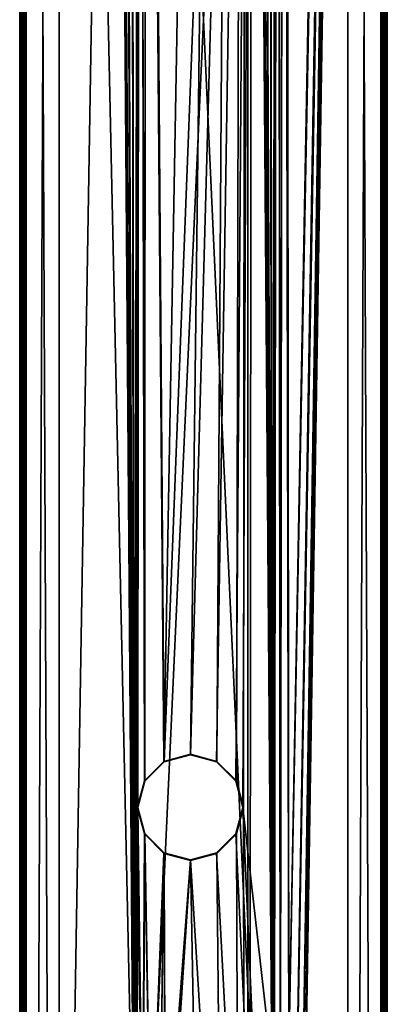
# Model space of a CAD drawing. Extents: x 0 to 56, y 6 to 1206.
# Tile 6 of 10: x 0 to 56, y 456 to 606. Entities that reach past the tile are written whole.
import ezdxf

# ---------------------------------------------------------------- set-up
doc = ezdxf.new("R2010")
doc.units = 0
doc.header["$LTSCALE"] = 25.4
doc.layers.get('0').update_dxf_attribs({"color": 13, "linetype": 'CONTINUOUS'})

# ---------------------------------------------------------------- blocks, each defined once
blk = doc.blocks.new('STRAIGHT-CEILING-LED-L-755')
at = {"color": 250}
mesh = blk.add_polyface(dxfattribs=at)
corners = [(0.28, 1205.5, 64.9), (0.28, 6.5, 1), (0.28, 6.5, 64.9), (0.28, 1205.5, 1)]
mesh.append_faces([[corners[k] for k in face] for face in [(0, 1, 2), (1, 0, 3)]], dxfattribs={"vtx0": -1, "color": 250})
mesh = blk.add_polyface(dxfattribs=at)
corners = [(0.28, 1205.5, 1), (0.35, 6.54, 0.62), (0.28, 6.5, 1), (0.35, 1205.46, 0.62)]
mesh.append_faces([[corners[k] for k in face] for face in [(0, 1, 2), (1, 0, 3)]], dxfattribs={"vtx0": -1, "color": 250})
mesh = blk.add_polyface(dxfattribs=at)
corners = [(0.29, 1205.5, 64.95), (0.28, 6.5, 64.9), (0.29, 6.5, 64.95), (0.28, 1205.5, 64.9)]
mesh.append_faces([[corners[k] for k in face] for face in [(0, 1, 2), (1, 0, 3)]], dxfattribs={"vtx0": -1, "color": 250})
mesh = blk.add_polyface(dxfattribs=at)
corners = [(0.33, 1205.5, 64.99), (0.29, 6.5, 64.95), (0.31, 6.5, 64.97)]
mesh.append_faces([[corners[k] for k in face] for face in [(0, 1, 2)]], dxfattribs={"color": 250})
mesh = blk.add_polyface(dxfattribs=at)
corners = [(0.29, 1205.5, 64.95), (0.29, 6.5, 64.95), (0.33, 1205.5, 64.99)]
mesh.append_faces([[corners[k] for k in face] for face in [(0, 1, 2)]], dxfattribs={"color": 250})
mesh = blk.add_polyface(dxfattribs=at)
corners = [(0.34, 6.5, 64.99), (0.33, 1205.5, 64.99), (0.31, 6.5, 64.97)]
mesh.append_faces([[corners[k] for k in face] for face in [(0, 1, 2)]], dxfattribs={"color": 250})
mesh = blk.add_polyface(dxfattribs=at)
corners = [(0.38, 1205.5, 65), (0.33, 1205.5, 64.99), (0.38, 463.25, 65)]
mesh.append_faces([[corners[k] for k in face] for face in [(0, 1, 2)]], dxfattribs={"color": 250})
mesh = blk.add_polyface(dxfattribs=at)
corners = [(0.38, 463.25, 65), (0.33, 1205.5, 64.99), (0.34, 6.5, 64.99)]
mesh.append_faces([[corners[k] for k in face] for face in [(0, 1, 2)]], dxfattribs={"color": 250})
mesh = blk.add_polyface(dxfattribs=at)
corners = [(0.35, 1205.46, 0.62), (0.42, 6.57, 0.5), (0.35, 6.54, 0.62), (0.42, 1205.43, 0.5)]
mesh.append_faces([[corners[k] for k in face] for face in [(0, 1, 2), (1, 0, 3)]], dxfattribs={"vtx0": -1, "color": 250})
mesh = blk.add_polyface(dxfattribs=at)
corners = [(38.68, 446, 65), (39.58, 838.75, 65), (38.28, 838.4, 65), (39.03, 447.3, 65), (39.98, 448.25, 65), (40.53, 839.7, 65), (41.28, 448.6, 65), (40.88, 841, 65), (14.68, 821, 65), (35.03, 1205.9, 65), (0.78, 1205.9, 65), (15.03, 822.3, 65), (15.98, 823.25, 65), (17.28, 823.6, 65), (18.58, 823.25, 65), (19.53, 822.3, 65), (19.88, 821, 65), (22.23, 493.01, 65), (26.28, 494.1, 65), (30.33, 493.01, 65), (33.29, 490.05, 65), (34.38, 486, 65), (35.03, 6.1, 65), (35.68, 841, 65), (55.78, 6.1, 65), (36.03, 839.7, 65), (36.98, 838.75, 65), (39.03, 444.7, 65), (39.98, 443.75, 65), (41.28, 443.4, 65), (42.58, 443.75, 65), (43.53, 444.7, 65), (43.88, 446, 65), (55.78, 1205.9, 65), (36.03, 842.3, 65), (36.98, 843.25, 65), (38.28, 843.6, 65), (39.58, 843.25, 65), (40.53, 842.3, 65), (42.58, 448.25, 65), (43.53, 447.3, 65), (55.98, 6.15, 65), (55.98, 1205.85, 65), (56.13, 6.3, 65), (56.13, 1205.7, 65), (56.18, 6.5, 65), (56.18, 1205.5, 65), (56.18, 463.25, 65), (17.68, 426, 65), (18.58, 818.75, 65), (17.28, 818.4, 65), (18.03, 427.3, 65), (18.18, 486, 65), (19.27, 490.05, 65), (19.53, 819.7, 65), (0.43, 6.3, 65), (0.38, 463.25, 65), (0.38, 6.5, 65), (0.38, 1205.5, 65), (0.43, 1205.7, 65), (0.58, 6.15, 65), (0.58, 1205.85, 65), (0.78, 6.1, 65), (15.03, 819.7, 65), (15.98, 818.75, 65), (18.03, 424.7, 65), (18.98, 423.75, 65), (20.28, 423.4, 65), (21.58, 423.75, 65), (22.53, 424.7, 65), (22.88, 426, 65), (26.28, 477.9, 65), (30.33, 478.99, 65), (33.29, 481.95, 65), (18.98, 428.25, 65), (19.27, 481.95, 65), (20.28, 428.6, 65), (22.23, 478.99, 65), (21.58, 428.25, 65), (22.53, 427.3, 65)]
mesh.append_faces([[corners[k] for k in face] for face in [(46, 45, 47), (55, 56, 57)]], dxfattribs={"vtx0": -1, "color": 250})
mesh.append_faces([[corners[k] for k in face] for face in [(1, 4, 5), (5, 6, 7), (23, 0, 25), (25, 0, 26), (26, 0, 2), (0, 24, 27), (27, 24, 28), (28, 24, 29), (29, 24, 30), (30, 24, 31), (31, 24, 32), (33, 41, 42), (42, 43, 44), (44, 45, 46), (49, 53, 54), (54, 17, 16), (56, 55, 58), (58, 55, 59), (59, 60, 61), (61, 62, 10), (8, 48, 63), (63, 48, 64), (64, 48, 50), (48, 22, 65), (65, 22, 66), (66, 22, 67), (67, 22, 68), (68, 22, 69), (69, 22, 70), (71, 22, 72), (72, 22, 73), (73, 22, 21), (74, 52, 51), (52, 74, 75), (75, 76, 77), (77, 79, 71)]], dxfattribs={"vtx0": -1, "vtx1": -1, "color": 250})
mesh.append_faces([[corners[k] for k in face] for face in [(9, 16, 17), (9, 21, 22), (9, 22, 23), (23, 22, 0), (33, 7, 6), (33, 32, 24), (49, 51, 52), (10, 62, 48), (10, 48, 8), (70, 22, 71)]], dxfattribs={"vtx0": -1, "vtx1": -1, "vtx2": -1, "color": 250})
mesh.append_faces([[corners[k] for k in face] for face in [(0, 1, 2), (1, 0, 3), (1, 3, 4), (5, 4, 6), (8, 9, 10), (9, 8, 11), (9, 11, 12), (9, 12, 13), (9, 13, 14), (9, 14, 15), (9, 15, 16), (9, 17, 18), (9, 18, 19), (9, 19, 20), (9, 20, 21), (0, 22, 24), (23, 33, 9), (33, 23, 34), (33, 34, 35), (33, 35, 36), (33, 36, 37), (33, 37, 38), (33, 38, 7), (33, 6, 39), (33, 39, 40), (33, 40, 32), (33, 24, 41), (42, 41, 43), (44, 43, 45), (48, 49, 50), (49, 48, 51), (49, 52, 53), (54, 53, 17), (59, 55, 60), (61, 60, 62), (48, 62, 22), (75, 74, 76), (77, 76, 78), (77, 78, 79), (71, 79, 70)]], dxfattribs={"vtx0": -1, "vtx2": -1, "color": 250})
mesh = blk.add_polyface(dxfattribs=at)
corners = [(0.42, 1205.43, 0.5), (0.65, 6.68, 0.23), (0.42, 6.57, 0.5), (0.65, 1205.32, 0.23)]
mesh.append_faces([[corners[k] for k in face] for face in [(0, 1, 2), (1, 0, 3)]], dxfattribs={"vtx0": -1, "color": 250})
mesh = blk.add_polyface(dxfattribs=at)
corners = [(0.78, 1205.25, 0.13), (0.65, 6.68, 0.23), (0.65, 1205.32, 0.23), (0.78, 6.75, 0.13)]
mesh.append_faces([[corners[k] for k in face] for face in [(0, 1, 2), (1, 0, 3)]], dxfattribs={"vtx0": -1, "color": 250})
mesh = blk.add_polyface(dxfattribs=at)
corners = [(0.94, 1205.17, 0.06), (0.78, 6.75, 0.13), (0.78, 1205.25, 0.13), (0.94, 6.83, 0.06)]
mesh.append_faces([[corners[k] for k in face] for face in [(0, 1, 2), (1, 0, 3)]], dxfattribs={"vtx0": -1, "color": 250})
mesh = blk.add_polyface(dxfattribs=at)
corners = [(1.28, 1205), (0.94, 6.83, 0.06), (0.94, 1205.17, 0.06), (1.28, 7)]
mesh.append_faces([[corners[k] for k in face] for face in [(0, 1, 2), (1, 0, 3)]], dxfattribs={"vtx0": -1, "color": 250})
mesh = blk.add_polyface(dxfattribs=at)
corners = [(1.28, 1205), (6.28, 1186), (1.28, 7), (55.28, 1205), (50.28, 1186), (50.28, 26), (6.28, 26), (55.28, 7)]
mesh.append_faces([[corners[k] for k in face] for face in [(0, 1, 2), (1, 3, 4), (4, 3, 5), (2, 6, 7), (6, 2, 1), (7, 5, 3)]], dxfattribs={"vtx0": -1, "vtx1": -1, "color": 250})
mesh.append_faces([[corners[k] for k in face] for face in [(1, 0, 3), (7, 6, 5)]], dxfattribs={"vtx0": -1, "vtx2": -1, "color": 250})
mesh = blk.add_polyface(dxfattribs=at)
corners = [(1.28, 7, 1), (6.28, 26, 1), (1.28, 1205, 1), (55.28, 7, 1), (50.28, 26, 1), (50.28, 1186, 1), (6.28, 1186, 1), (55.28, 1205, 1)]
mesh.append_faces([[corners[k] for k in face] for face in [(0, 1, 2), (1, 3, 4), (4, 3, 5), (2, 6, 7), (6, 2, 1), (7, 5, 3)]], dxfattribs={"vtx0": -1, "vtx1": -1, "color": 250})
mesh.append_faces([[corners[k] for k in face] for face in [(1, 0, 3), (7, 6, 5)]], dxfattribs={"vtx0": -1, "vtx2": -1, "color": 250})
mesh = blk.add_polyface(dxfattribs=at)
corners = [(18.28, 486, 64), (19.03, 428.17, 64), (18.11, 427.25, 64), (19.35, 482, 64), (20.28, 428.5, 64), (22.28, 479.07, 64), (21.53, 428.17, 64), (22.45, 427.25, 64), (26.28, 478, 64), (22.78, 426, 64), (1.28, 1205, 64), (14.78, 821, 64), (1.28, 7, 64), (55.28, 1205, 64), (15.11, 822.25, 64), (16.03, 823.17, 64), (17.28, 823.5, 64), (18.53, 823.17, 64), (19.45, 822.25, 64), (19.78, 821, 64), (35.78, 841, 64), (22.28, 492.93, 64), (26.28, 494, 64), (30.28, 492.93, 64), (33.21, 490, 64), (34.28, 486, 64), (36.11, 842.25, 64), (37.03, 843.17, 64), (38.28, 843.5, 64), (39.53, 843.17, 64), (40.45, 842.25, 64), (40.78, 841, 64), (41.28, 448.5, 64), (42.53, 448.17, 64), (43.45, 447.25, 64), (43.78, 446, 64), (17.78, 426, 64), (55.28, 7, 64), (15.11, 819.75, 64), (16.03, 818.83, 64), (17.28, 818.5, 64), (18.11, 424.75, 64), (19.03, 423.83, 64), (20.28, 423.5, 64), (21.53, 423.83, 64), (22.45, 424.75, 64), (30.28, 479.07, 64), (33.21, 482, 64), (38.78, 446, 64), (36.11, 839.75, 64), (37.03, 838.83, 64), (38.28, 838.5, 64), (39.11, 444.75, 64), (40.03, 443.83, 64), (41.28, 443.5, 64), (42.53, 443.83, 64), (43.45, 444.75, 64), (39.53, 838.83, 64), (39.11, 447.25, 64), (40.03, 448.17, 64), (40.45, 839.75, 64), (18.53, 818.83, 64), (19.35, 490, 64), (19.45, 819.75, 64)]
mesh.append_faces([[corners[k] for k in face] for face in [(1, 3, 4), (4, 5, 6), (6, 5, 7), (7, 8, 9), (10, 11, 12), (11, 13, 14), (14, 13, 15), (15, 13, 16), (16, 13, 17), (17, 13, 18), (18, 13, 19), (21, 20, 22), (22, 20, 23), (23, 20, 24), (24, 20, 25), (20, 13, 26), (26, 13, 27), (27, 13, 28), (28, 13, 29), (29, 13, 30), (30, 13, 31), (32, 13, 33), (33, 13, 34), (34, 13, 35), (12, 36, 37), (37, 35, 13), (57, 48, 51), (48, 57, 58), (58, 57, 59), (59, 60, 32), (61, 36, 40), (36, 61, 2), (0, 61, 62), (62, 63, 21)]], dxfattribs={"vtx0": -1, "vtx1": -1, "color": 250})
mesh.append_faces([[corners[k] for k in face] for face in [(19, 13, 20), (19, 20, 21), (31, 13, 32), (36, 12, 11), (37, 9, 8), (37, 25, 48), (48, 25, 20), (2, 61, 0)]], dxfattribs={"vtx0": -1, "vtx1": -1, "vtx2": -1, "color": 250})
mesh.append_faces([[corners[k] for k in face] for face in [(0, 1, 2), (1, 0, 3), (4, 3, 5), (7, 5, 8), (11, 10, 13), (36, 11, 38), (36, 38, 39), (36, 39, 40), (37, 36, 41), (37, 41, 42), (37, 42, 43), (37, 43, 44), (37, 44, 45), (37, 45, 9), (37, 8, 46), (37, 46, 47), (37, 47, 25), (48, 20, 49), (48, 49, 50), (48, 50, 51), (37, 48, 52), (37, 52, 53), (37, 53, 54), (37, 54, 55), (37, 55, 56), (37, 56, 35), (59, 57, 60), (32, 60, 31), (62, 61, 63), (21, 63, 19)]], dxfattribs={"vtx0": -1, "vtx2": -1, "color": 250})
mesh = blk.add_polyface(dxfattribs=at)
corners = [(1.28, 1205, 1), (1.28, 7, 64), (1.28, 7, 1), (1.28, 1205, 64)]
mesh.append_faces([[corners[k] for k in face] for face in [(0, 1, 2), (1, 0, 3)]], dxfattribs={"vtx0": -1, "color": 250})
mesh = blk.add_polyface(dxfattribs=at)
corners = [(55.62, 1205.17, 0.06), (55.28, 7), (55.28, 1205), (55.62, 6.83, 0.06)]
mesh.append_faces([[corners[k] for k in face] for face in [(0, 1, 2), (1, 0, 3)]], dxfattribs={"vtx0": -1, "color": 250})
mesh = blk.add_polyface(dxfattribs=at)
corners = [(55.28, 1205, 64), (55.28, 7, 1), (55.28, 7, 64), (55.28, 1205, 1)]
mesh.append_faces([[corners[k] for k in face] for face in [(0, 1, 2), (1, 0, 3)]], dxfattribs={"vtx0": -1, "color": 250})
mesh = blk.add_polyface(dxfattribs=at)
corners = [(55.78, 1205.25, 0.13), (55.62, 6.83, 0.06), (55.62, 1205.17, 0.06), (55.78, 6.75, 0.13)]
mesh.append_faces([[corners[k] for k in face] for face in [(0, 1, 2), (1, 0, 3)]], dxfattribs={"vtx0": -1, "color": 250})
mesh = blk.add_polyface(dxfattribs=at)
corners = [(55.91, 1205.32, 0.23), (55.78, 6.75, 0.13), (55.78, 1205.25, 0.13), (55.91, 6.68, 0.23)]
mesh.append_faces([[corners[k] for k in face] for face in [(0, 1, 2), (1, 0, 3)]], dxfattribs={"vtx0": -1, "color": 250})
mesh = blk.add_polyface(dxfattribs=at)
corners = [(55.91, 6.68, 0.23), (56.14, 1205.43, 0.5), (56.14, 6.57, 0.5), (55.91, 1205.32, 0.23)]
mesh.append_faces([[corners[k] for k in face] for face in [(0, 1, 2), (1, 0, 3)]], dxfattribs={"vtx0": -1, "color": 250})
mesh = blk.add_polyface(dxfattribs=at)
corners = [(56.14, 6.57, 0.5), (56.21, 1205.46, 0.62), (56.21, 6.54, 0.62), (56.14, 1205.43, 0.5)]
mesh.append_faces([[corners[k] for k in face] for face in [(0, 1, 2), (1, 0, 3)]], dxfattribs={"vtx0": -1, "color": 250})
mesh = blk.add_polyface(dxfattribs=at)
corners = [(56.22, 1205.5, 64.99), (56.18, 1205.5, 65), (56.18, 463.25, 65)]
mesh.append_faces([[corners[k] for k in face] for face in [(0, 1, 2)]], dxfattribs={"color": 250})
mesh = blk.add_polyface(dxfattribs=at)
corners = [(56.23, 6.5, 64.99), (56.22, 1205.5, 64.99), (56.18, 463.25, 65)]
mesh.append_faces([[corners[k] for k in face] for face in [(0, 1, 2)]], dxfattribs={"color": 250})
mesh = blk.add_polyface(dxfattribs=at)
corners = [(56.21, 6.54, 0.62), (56.28, 1205.5, 1), (56.28, 6.5, 1), (56.21, 1205.46, 0.62)]
mesh.append_faces([[corners[k] for k in face] for face in [(0, 1, 2), (1, 0, 3)]], dxfattribs={"vtx0": -1, "color": 250})
mesh = blk.add_polyface(dxfattribs=at)
corners = [(56.25, 1205.5, 64.97), (56.22, 1205.5, 64.99), (56.23, 6.5, 64.99)]
mesh.append_faces([[corners[k] for k in face] for face in [(0, 1, 2)]], dxfattribs={"color": 250})
mesh = blk.add_polyface(dxfattribs=at)
corners = [(56.25, 1205.5, 64.97), (56.23, 6.5, 64.99), (56.27, 6.5, 64.95)]
mesh.append_faces([[corners[k] for k in face] for face in [(0, 1, 2)]], dxfattribs={"color": 250})
mesh = blk.add_polyface(dxfattribs=at)
corners = [(56.25, 1205.5, 64.97), (56.27, 6.5, 64.95), (56.27, 1205.5, 64.95)]
mesh.append_faces([[corners[k] for k in face] for face in [(0, 1, 2)]], dxfattribs={"color": 250})
mesh = blk.add_polyface(dxfattribs=at)
corners = [(56.28, 1205.5, 64.9), (56.27, 6.5, 64.95), (56.28, 6.5, 64.9), (56.27, 1205.5, 64.95)]
mesh.append_faces([[corners[k] for k in face] for face in [(0, 1, 2), (1, 0, 3)]], dxfattribs={"vtx0": -1, "color": 250})
mesh = blk.add_polyface(dxfattribs=at)
corners = [(56.28, 1205.5, 1), (56.28, 6.5, 64.9), (56.28, 6.5, 1), (56.28, 1205.5, 64.9)]
mesh.append_faces([[corners[k] for k in face] for face in [(0, 1, 2), (1, 0, 3)]], dxfattribs={"vtx0": -1, "color": 250})
at = {"color": 7}
mesh = blk.add_polyface(dxfattribs=at)
corners = [(1.28, 1196, 4), (1.28, 16, 1), (1.28, 16, 4), (1.28, 1196, 1)]
mesh.append_faces([[corners[k] for k in face] for face in [(0, 1, 2), (1, 0, 3)]], dxfattribs={"vtx0": -1, "color": 7})
mesh = blk.add_polyface(dxfattribs=at)
corners = [(55.28, 16, 4), (1.28, 1196, 4), (1.28, 16, 4), (55.28, 1196, 4)]
mesh.append_faces([[corners[k] for k in face] for face in [(0, 1, 2), (1, 0, 3)]], dxfattribs={"vtx0": -1, "color": 7})
mesh = blk.add_polyface(dxfattribs=at)
corners = [(55.28, 1196, 1), (1.28, 16, 1), (1.28, 1196, 1), (55.28, 16, 1)]
mesh.append_faces([[corners[k] for k in face] for face in [(0, 1, 2), (1, 0, 3)]], dxfattribs={"vtx0": -1, "color": 7})
mesh = blk.add_polyface(dxfattribs=at)
corners = [(55.28, 1196, 1), (55.28, 16, 4), (55.28, 16, 1), (55.28, 1196, 4)]
mesh.append_faces([[corners[k] for k in face] for face in [(0, 1, 2), (1, 0, 3)]], dxfattribs={"vtx0": -1, "color": 7})
at = {"color": 250}
mesh = blk.add_polyface(dxfattribs=at)
corners = [(6.28, 1186), (6.28, 26, 1), (6.28, 26), (6.28, 1186, 1)]
mesh.append_faces([[corners[k] for k in face] for face in [(0, 1, 2), (1, 0, 3)]], dxfattribs={"vtx0": -1, "color": 250})
mesh = blk.add_polyface(dxfattribs=at)
corners = [(50.28, 1186, 1), (50.28, 26), (50.28, 26, 1), (50.28, 1186)]
mesh.append_faces([[corners[k] for k in face] for face in [(0, 1, 2), (1, 0, 3)]], dxfattribs={"vtx0": -1, "color": 250})
mesh = blk.add_polyface(dxfattribs=at)
corners = [(22.26, 492.97, 64.99), (26.28, 494.1, 65), (22.23, 493.01, 65), (26.28, 494.05, 64.99)]
mesh.append_faces([[corners[k] for k in face] for face in [(0, 1, 2), (1, 0, 3)]], dxfattribs={"vtx0": -1, "color": 250})
mesh = blk.add_polyface(dxfattribs=at)
corners = [(26.28, 494.05, 64.99), (22.27, 492.94, 64.95), (26.28, 494.01, 64.95), (22.26, 492.97, 64.99)]
mesh.append_faces([[corners[k] for k in face] for face in [(0, 1, 2), (1, 0, 3)]], dxfattribs={"vtx0": -1, "color": 250})
mesh = blk.add_polyface(dxfattribs=at)
corners = [(26.28, 494.01, 64.95), (22.28, 492.93, 64.9), (26.28, 494, 64.9), (22.27, 492.94, 64.95)]
mesh.append_faces([[corners[k] for k in face] for face in [(0, 1, 2), (1, 0, 3)]], dxfattribs={"vtx0": -1, "color": 250})
mesh = blk.add_polyface(dxfattribs=at)
corners = [(26.28, 494, 64.9), (22.28, 492.93, 64), (26.28, 494, 64), (22.28, 492.93, 64.9)]
mesh.append_faces([[corners[k] for k in face] for face in [(0, 1, 2), (1, 0, 3)]], dxfattribs={"vtx0": -1, "color": 250})
mesh = blk.add_polyface(dxfattribs=at)
corners = [(30.31, 492.97, 64.99), (26.28, 494.1, 65), (26.28, 494.05, 64.99), (30.33, 493.01, 65)]
mesh.append_faces([[corners[k] for k in face] for face in [(0, 1, 2), (1, 0, 3)]], dxfattribs={"vtx0": -1, "color": 250})
mesh = blk.add_polyface(dxfattribs=at)
corners = [(30.31, 492.97, 64.99), (26.28, 494.01, 64.95), (30.29, 492.94, 64.95), (26.28, 494.05, 64.99)]
mesh.append_faces([[corners[k] for k in face] for face in [(0, 1, 2), (1, 0, 3)]], dxfattribs={"vtx0": -1, "color": 250})
mesh = blk.add_polyface(dxfattribs=at)
corners = [(30.29, 492.94, 64.95), (26.28, 494, 64.9), (30.28, 492.93, 64.9), (26.28, 494.01, 64.95)]
mesh.append_faces([[corners[k] for k in face] for face in [(0, 1, 2), (1, 0, 3)]], dxfattribs={"vtx0": -1, "color": 250})
mesh = blk.add_polyface(dxfattribs=at)
corners = [(30.28, 492.93, 64.9), (26.28, 494, 64), (30.28, 492.93, 64), (26.28, 494, 64.9)]
mesh.append_faces([[corners[k] for k in face] for face in [(0, 1, 2), (1, 0, 3)]], dxfattribs={"vtx0": -1, "color": 250})
mesh = blk.add_polyface(dxfattribs=at)
corners = [(19.31, 490.02, 64.99), (22.23, 493.01, 65), (19.27, 490.05, 65), (22.26, 492.97, 64.99)]
mesh.append_faces([[corners[k] for k in face] for face in [(0, 1, 2), (1, 0, 3)]], dxfattribs={"vtx0": -1, "color": 250})
mesh = blk.add_polyface(dxfattribs=at)
corners = [(19.34, 490.01, 64.95), (22.26, 492.97, 64.99), (19.31, 490.02, 64.99), (22.27, 492.94, 64.95)]
mesh.append_faces([[corners[k] for k in face] for face in [(0, 1, 2), (1, 0, 3)]], dxfattribs={"vtx0": -1, "color": 250})
mesh = blk.add_polyface(dxfattribs=at)
corners = [(22.27, 492.94, 64.95), (19.35, 490, 64.9), (22.28, 492.93, 64.9), (19.34, 490.01, 64.95)]
mesh.append_faces([[corners[k] for k in face] for face in [(0, 1, 2), (1, 0, 3)]], dxfattribs={"vtx0": -1, "color": 250})
mesh = blk.add_polyface(dxfattribs=at)
corners = [(22.28, 492.93, 64.9), (19.35, 490, 64), (22.28, 492.93, 64), (19.35, 490, 64.9)]
mesh.append_faces([[corners[k] for k in face] for face in [(0, 1, 2), (1, 0, 3)]], dxfattribs={"vtx0": -1, "color": 250})
mesh = blk.add_polyface(dxfattribs=at)
corners = [(33.22, 490.01, 64.95), (30.28, 492.93, 64.9), (33.21, 490, 64.9), (30.29, 492.94, 64.95)]
mesh.append_faces([[corners[k] for k in face] for face in [(0, 1, 2), (1, 0, 3)]], dxfattribs={"vtx0": -1, "color": 250})
mesh = blk.add_polyface(dxfattribs=at)
corners = [(33.21, 490, 64.9), (30.28, 492.93, 64), (33.21, 490, 64), (30.28, 492.93, 64.9)]
mesh.append_faces([[corners[k] for k in face] for face in [(0, 1, 2), (1, 0, 3)]], dxfattribs={"vtx0": -1, "color": 250})
mesh = blk.add_polyface(dxfattribs=at)
corners = [(33.22, 490.01, 64.95), (30.31, 492.97, 64.99), (30.29, 492.94, 64.95), (33.25, 490.02, 64.99)]
mesh.append_faces([[corners[k] for k in face] for face in [(0, 1, 2), (1, 0, 3)]], dxfattribs={"vtx0": -1, "color": 250})
mesh = blk.add_polyface(dxfattribs=at)
corners = [(33.25, 490.02, 64.99), (30.33, 493.01, 65), (30.31, 492.97, 64.99), (33.29, 490.05, 65)]
mesh.append_faces([[corners[k] for k in face] for face in [(0, 1, 2), (1, 0, 3)]], dxfattribs={"vtx0": -1, "color": 250})
mesh = blk.add_polyface(dxfattribs=at)
corners = [(18.23, 486, 64.99), (19.27, 490.05, 65), (18.18, 486, 65), (19.31, 490.02, 64.99)]
mesh.append_faces([[corners[k] for k in face] for face in [(0, 1, 2), (1, 0, 3)]], dxfattribs={"vtx0": -1, "color": 250})
mesh = blk.add_polyface(dxfattribs=at)
corners = [(19.34, 490.01, 64.95), (18.23, 486, 64.99), (18.27, 486, 64.95), (19.31, 490.02, 64.99)]
mesh.append_faces([[corners[k] for k in face] for face in [(0, 1, 2), (1, 0, 3)]], dxfattribs={"vtx0": -1, "color": 250})
mesh = blk.add_polyface(dxfattribs=at)
corners = [(19.35, 490, 64.9), (18.27, 486, 64.95), (18.28, 486, 64.9), (19.34, 490.01, 64.95)]
mesh.append_faces([[corners[k] for k in face] for face in [(0, 1, 2), (1, 0, 3)]], dxfattribs={"vtx0": -1, "color": 250})
mesh = blk.add_polyface(dxfattribs=at)
corners = [(19.35, 490, 64), (18.28, 486, 64.9), (18.28, 486, 64), (19.35, 490, 64.9)]
mesh.append_faces([[corners[k] for k in face] for face in [(0, 1, 2), (1, 0, 3)]], dxfattribs={"vtx0": -1, "color": 250})
mesh = blk.add_polyface(dxfattribs=at)
corners = [(33.22, 490.01, 64.95), (34.28, 486, 64.9), (34.29, 486, 64.95), (33.21, 490, 64.9)]
mesh.append_faces([[corners[k] for k in face] for face in [(0, 1, 2), (1, 0, 3)]], dxfattribs={"vtx0": -1, "color": 250})
mesh = blk.add_polyface(dxfattribs=at)
corners = [(33.21, 490, 64.9), (34.28, 486, 64), (34.28, 486, 64.9), (33.21, 490, 64)]
mesh.append_faces([[corners[k] for k in face] for face in [(0, 1, 2), (1, 0, 3)]], dxfattribs={"vtx0": -1, "color": 250})
mesh = blk.add_polyface(dxfattribs=at)
corners = [(33.25, 490.02, 64.99), (34.29, 486, 64.95), (34.33, 486, 64.99), (33.22, 490.01, 64.95)]
mesh.append_faces([[corners[k] for k in face] for face in [(0, 1, 2), (1, 0, 3)]], dxfattribs={"vtx0": -1, "color": 250})
mesh = blk.add_polyface(dxfattribs=at)
corners = [(34.33, 486, 64.99), (33.29, 490.05, 65), (33.25, 490.02, 64.99), (34.38, 486, 65)]
mesh.append_faces([[corners[k] for k in face] for face in [(0, 1, 2), (1, 0, 3)]], dxfattribs={"vtx0": -1, "color": 250})
mesh = blk.add_polyface(dxfattribs=at)
corners = [(19.27, 481.95, 65), (18.23, 486, 64.99), (18.18, 486, 65), (19.31, 481.98, 64.99)]
mesh.append_faces([[corners[k] for k in face] for face in [(0, 1, 2), (1, 0, 3)]], dxfattribs={"vtx0": -1, "color": 250})
mesh = blk.add_polyface(dxfattribs=at)
corners = [(19.34, 481.99, 64.95), (18.23, 486, 64.99), (19.31, 481.98, 64.99), (18.27, 486, 64.95)]
mesh.append_faces([[corners[k] for k in face] for face in [(0, 1, 2), (1, 0, 3)]], dxfattribs={"vtx0": -1, "color": 250})
mesh = blk.add_polyface(dxfattribs=at)
corners = [(19.35, 482, 64.9), (18.27, 486, 64.95), (19.34, 481.99, 64.95), (18.28, 486, 64.9)]
mesh.append_faces([[corners[k] for k in face] for face in [(0, 1, 2), (1, 0, 3)]], dxfattribs={"vtx0": -1, "color": 250})
mesh = blk.add_polyface(dxfattribs=at)
corners = [(18.28, 486, 64), (19.35, 482, 64.9), (19.35, 482, 64), (18.28, 486, 64.9)]
mesh.append_faces([[corners[k] for k in face] for face in [(0, 1, 2), (1, 0, 3)]], dxfattribs={"vtx0": -1, "color": 250})
mesh = blk.add_polyface(dxfattribs=at)
corners = [(34.28, 486, 64.9), (33.21, 482, 64), (33.21, 482, 64.9), (34.28, 486, 64)]
mesh.append_faces([[corners[k] for k in face] for face in [(0, 1, 2), (1, 0, 3)]], dxfattribs={"vtx0": -1, "color": 250})
mesh = blk.add_polyface(dxfattribs=at)
corners = [(34.29, 486, 64.95), (33.21, 482, 64.9), (33.22, 481.99, 64.95), (34.28, 486, 64.9)]
mesh.append_faces([[corners[k] for k in face] for face in [(0, 1, 2), (1, 0, 3)]], dxfattribs={"vtx0": -1, "color": 250})
mesh = blk.add_polyface(dxfattribs=at)
corners = [(34.33, 486, 64.99), (33.22, 481.99, 64.95), (33.25, 481.98, 64.99), (34.29, 486, 64.95)]
mesh.append_faces([[corners[k] for k in face] for face in [(0, 1, 2), (1, 0, 3)]], dxfattribs={"vtx0": -1, "color": 250})
mesh = blk.add_polyface(dxfattribs=at)
corners = [(33.29, 481.95, 65), (34.33, 486, 64.99), (33.25, 481.98, 64.99), (34.38, 486, 65)]
mesh.append_faces([[corners[k] for k in face] for face in [(0, 1, 2), (1, 0, 3)]], dxfattribs={"vtx0": -1, "color": 250})
mesh = blk.add_polyface(dxfattribs=at)
corners = [(22.23, 478.99, 65), (19.31, 481.98, 64.99), (19.27, 481.95, 65), (22.26, 479.03, 64.99)]
mesh.append_faces([[corners[k] for k in face] for face in [(0, 1, 2), (1, 0, 3)]], dxfattribs={"vtx0": -1, "color": 250})
mesh = blk.add_polyface(dxfattribs=at)
corners = [(22.26, 479.03, 64.99), (19.34, 481.99, 64.95), (19.31, 481.98, 64.99), (22.27, 479.06, 64.95)]
mesh.append_faces([[corners[k] for k in face] for face in [(0, 1, 2), (1, 0, 3)]], dxfattribs={"vtx0": -1, "color": 250})
mesh = blk.add_polyface(dxfattribs=at)
corners = [(19.34, 481.99, 64.95), (22.28, 479.07, 64.9), (19.35, 482, 64.9), (22.27, 479.06, 64.95)]
mesh.append_faces([[corners[k] for k in face] for face in [(0, 1, 2), (1, 0, 3)]], dxfattribs={"vtx0": -1, "color": 250})
mesh = blk.add_polyface(dxfattribs=at)
corners = [(19.35, 482, 64.9), (22.28, 479.07, 64), (19.35, 482, 64), (22.28, 479.07, 64.9)]
mesh.append_faces([[corners[k] for k in face] for face in [(0, 1, 2), (1, 0, 3)]], dxfattribs={"vtx0": -1, "color": 250})
mesh = blk.add_polyface(dxfattribs=at)
corners = [(30.28, 479.07, 64.9), (33.21, 482, 64), (30.28, 479.07, 64), (33.21, 482, 64.9)]
mesh.append_faces([[corners[k] for k in face] for face in [(0, 1, 2), (1, 0, 3)]], dxfattribs={"vtx0": -1, "color": 250})
mesh = blk.add_polyface(dxfattribs=at)
corners = [(30.29, 479.06, 64.95), (33.21, 482, 64.9), (30.28, 479.07, 64.9), (33.22, 481.99, 64.95)]
mesh.append_faces([[corners[k] for k in face] for face in [(0, 1, 2), (1, 0, 3)]], dxfattribs={"vtx0": -1, "color": 250})
mesh = blk.add_polyface(dxfattribs=at)
corners = [(30.31, 479.03, 64.99), (33.22, 481.99, 64.95), (30.29, 479.06, 64.95), (33.25, 481.98, 64.99)]
mesh.append_faces([[corners[k] for k in face] for face in [(0, 1, 2), (1, 0, 3)]], dxfattribs={"vtx0": -1, "color": 250})
mesh = blk.add_polyface(dxfattribs=at)
corners = [(30.33, 478.99, 65), (33.25, 481.98, 64.99), (30.31, 479.03, 64.99), (33.29, 481.95, 65)]
mesh.append_faces([[corners[k] for k in face] for face in [(0, 1, 2), (1, 0, 3)]], dxfattribs={"vtx0": -1, "color": 250})
mesh = blk.add_polyface(dxfattribs=at)
corners = [(26.28, 477.9, 65), (22.26, 479.03, 64.99), (22.23, 478.99, 65), (26.28, 477.95, 64.99)]
mesh.append_faces([[corners[k] for k in face] for face in [(0, 1, 2), (1, 0, 3)]], dxfattribs={"vtx0": -1, "color": 250})
mesh = blk.add_polyface(dxfattribs=at)
corners = [(22.26, 479.03, 64.99), (26.28, 477.99, 64.95), (22.27, 479.06, 64.95), (26.28, 477.95, 64.99)]
mesh.append_faces([[corners[k] for k in face] for face in [(0, 1, 2), (1, 0, 3)]], dxfattribs={"vtx0": -1, "color": 250})
mesh = blk.add_polyface(dxfattribs=at)
corners = [(22.27, 479.06, 64.95), (26.28, 478, 64.9), (22.28, 479.07, 64.9), (26.28, 477.99, 64.95)]
mesh.append_faces([[corners[k] for k in face] for face in [(0, 1, 2), (1, 0, 3)]], dxfattribs={"vtx0": -1, "color": 250})
mesh = blk.add_polyface(dxfattribs=at)
corners = [(22.28, 479.07, 64.9), (26.28, 478, 64), (22.28, 479.07, 64), (26.28, 478, 64.9)]
mesh.append_faces([[corners[k] for k in face] for face in [(0, 1, 2), (1, 0, 3)]], dxfattribs={"vtx0": -1, "color": 250})
mesh = blk.add_polyface(dxfattribs=at)
corners = [(26.28, 478, 64.9), (30.28, 479.07, 64), (26.28, 478, 64), (30.28, 479.07, 64.9)]
mesh.append_faces([[corners[k] for k in face] for face in [(0, 1, 2), (1, 0, 3)]], dxfattribs={"vtx0": -1, "color": 250})
mesh = blk.add_polyface(dxfattribs=at)
corners = [(26.28, 477.99, 64.95), (30.28, 479.07, 64.9), (26.28, 478, 64.9), (30.29, 479.06, 64.95)]
mesh.append_faces([[corners[k] for k in face] for face in [(0, 1, 2), (1, 0, 3)]], dxfattribs={"vtx0": -1, "color": 250})
mesh = blk.add_polyface(dxfattribs=at)
corners = [(26.28, 477.95, 64.99), (30.29, 479.06, 64.95), (26.28, 477.99, 64.95), (30.31, 479.03, 64.99)]
mesh.append_faces([[corners[k] for k in face] for face in [(0, 1, 2), (1, 0, 3)]], dxfattribs={"vtx0": -1, "color": 250})
mesh = blk.add_polyface(dxfattribs=at)
corners = [(30.33, 478.99, 65), (26.28, 477.95, 64.99), (26.28, 477.9, 65), (30.31, 479.03, 64.99)]
mesh.append_faces([[corners[k] for k in face] for face in [(0, 1, 2), (1, 0, 3)]], dxfattribs={"vtx0": -1, "color": 250})
mesh = blk.add_polyface(dxfattribs=at)
corners = [(0.38, 463.25, 65), (0.34, 6.5, 64.99), (0.38, 6.5, 65)]
mesh.append_faces([[corners[k] for k in face] for face in [(0, 1, 2)]], dxfattribs={"color": 250})
mesh = blk.add_polyface(dxfattribs=at)
corners = [(56.23, 6.5, 64.99), (56.18, 463.25, 65), (56.18, 6.5, 65)]
mesh.append_faces([[corners[k] for k in face] for face in [(0, 1, 2)]], dxfattribs={"color": 250})

msp = doc.modelspace()

# ---------------------------------------------------------------- block references
at = {"color": 0}
msp.add_blockref('STRAIGHT-CEILING-LED-L-755', (0, 0), dxfattribs=at)

doc.saveas('drawing.dxf')
